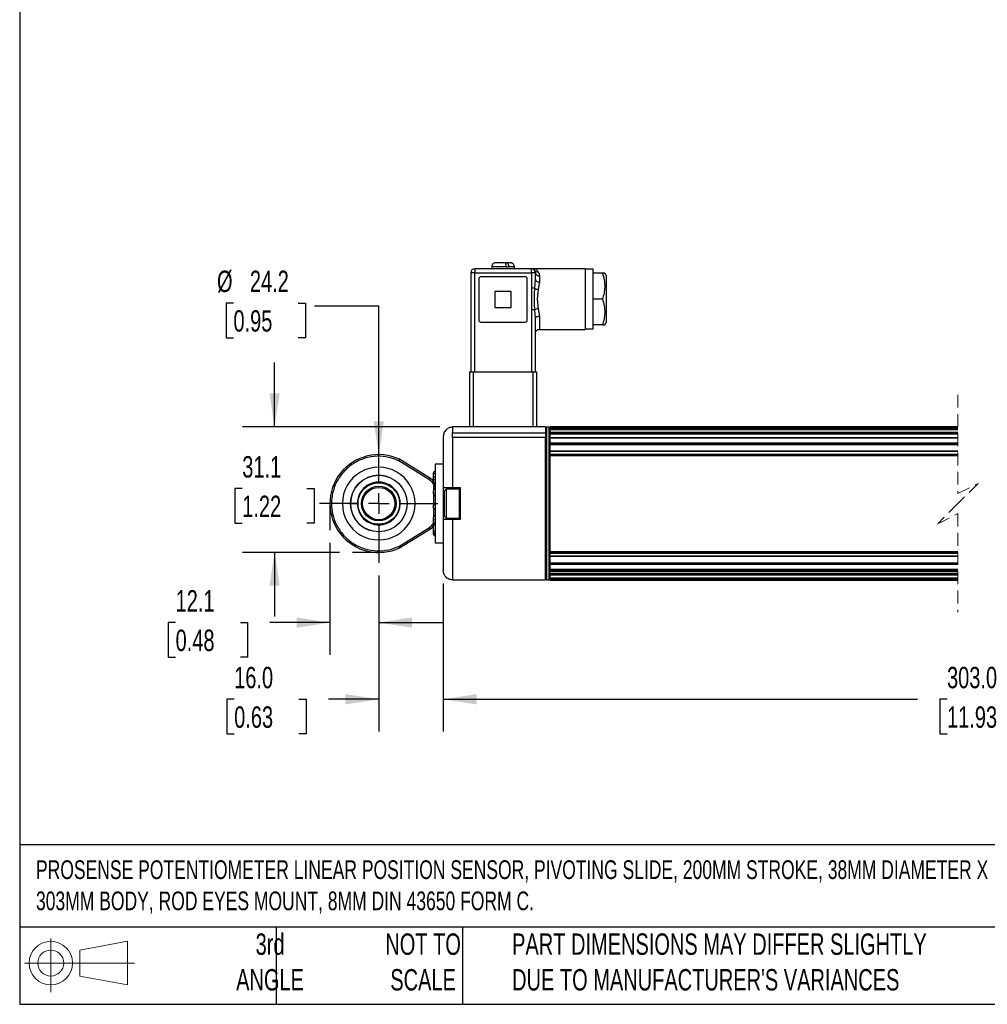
# Model space of a CAD drawing. Header units: millimetres. Extents: x 16 to 683, y 16 to 524.
# Tile 1 of 7: x 16 to 255, y 16 to 260. Entities that reach past the tile are written whole.
import ezdxf

# ---------------------------------------------------------------- set-up
doc = ezdxf.new("R2010")
doc.units = ezdxf.units.MM
doc.header["$LTSCALE"] = 2.5
doc.linetypes.add('CENTERX2', pattern=[20.32, 12.7, -2.54, 2.54, -2.54])
doc.linetypes.add('HIDDEN', pattern=[1.905, 1.27, -0.635])
doc.layers.add('CENTER', color=40, linetype='CENTERX2')
doc.layers.add('DIMENSIONS', color=140, linetype='Continuous', lineweight=25)
doc.layers.add('TEXT', color=140, linetype='Continuous', lineweight=25)
doc.styles.add('SLDTEXTSTYLE0', font='TXT', dxfattribs={"width": 0.7})
doc.dimstyles.new('SLDDIMSTYLE0', dxfattribs={"dimtxt": 5.39502, "dimasz": 8.255, "dimexe": 0, "dimexo": 0.0625, "dimgap": 1.348755, "dimtad": 0, "dimtih": 1, "dimtoh": 1, "dimrnd": 1e-09, "dimzin": 4, "dimdsep": 46, "dimtxsty": 'SLDTEXTSTYLE0', "dimsah": 1, "dimcen": 0.09, "dimadec": 0, "dimazin": 1, "dimtfac": 1, "dimtmove": 0, "dimatfit": 0, "dimfxl": 0, "dimfrac": 2, "dimtolj": 1, "dimtzin": 12, "dimarcsym": 0})
doc.dimstyles.new('SLDDIMSTYLE1', dxfattribs={"dimtxt": 5.39502, "dimasz": 8.255, "dimexe": 0, "dimexo": 0.0625, "dimgap": 1.348755, "dimtad": 0, "dimtih": 1, "dimtoh": 1, "dimrnd": 1e-09, "dimzin": 12, "dimdsep": 46, "dimtxsty": 'SLDTEXTSTYLE0', "dimsah": 1, "dimcen": 0.09, "dimadec": 0, "dimazin": 3, "dimtfac": 1, "dimtmove": 0, "dimatfit": 0, "dimfxl": 0, "dimfrac": 2, "dimtolj": 1, "dimtzin": 12, "dimarcsym": 0})
doc.dimstyles.new('SLDDIMSTYLE2', dxfattribs={"dimtxt": 5.39502, "dimasz": 8.255, "dimexe": 0, "dimexo": 0.0625, "dimgap": 1.348755, "dimtad": 0, "dimtih": 1, "dimtoh": 1, "dimrnd": 1e-09, "dimzin": 12, "dimdsep": 46, "dimtxsty": 'SLDTEXTSTYLE0', "dimsah": 1, "dimcen": 0, "dimadec": 0, "dimazin": 3, "dimtfac": 1, "dimtofl": 0, "dimtmove": 0, "dimatfit": 3, "dimfxl": 0, "dimfrac": 2, "dimtolj": 1, "dimtzin": 12, "dimarcsym": 0})
doc.dimstyles.new('SLDDIMSTYLE4', dxfattribs={"dimtxt": 5.39502, "dimasz": 8.255, "dimexe": 0, "dimexo": 0.0625, "dimgap": 1.348755, "dimtad": 0, "dimtih": 1, "dimtoh": 1, "dimrnd": 1e-09, "dimzin": 4, "dimdsep": 46, "dimtxsty": 'SLDTEXTSTYLE0', "dimsah": 1, "dimcen": 0.09, "dimadec": 0, "dimazin": 1, "dimtfac": 1, "dimtofl": 0, "dimtmove": 0, "dimatfit": 3, "dimfxl": 0, "dimfrac": 2, "dimtolj": 1, "dimtzin": 12, "dimarcsym": 0})

# ---------------------------------------------------------------- blocks, each defined once
blk = doc.blocks.new('Block11')
at = {"color": 7, "linetype": 'Continuous', "lineweight": 18}
for p, q in [((6.47, 13.28), (6.47, 0)), ((13.7, 10.42), (25.44, 12.58)), ((25.44, 12.58), (25.44, 1.83)), ((13.7, 3.99), (13.7, 10.42)), ((0, 7.2), (27.18, 7.2)), ((13.7, 3.99), (25.44, 1.83))]:
    blk.add_line(p, q, dxfattribs=at)
for radius in [5.38, 3.21]:
    blk.add_circle((6.47, 7.2), radius, dxfattribs=at)
blk = doc.blocks.new('Block12')
at = {"color": 7, "linetype": 'Continuous'}
blk.add_blockref('Block11', (0, 0), dxfattribs=at)
blk = doc.blocks.new('SW_BROKEN_VIEW_0')
at = {"color": 0}
for p, q in [((-12.1, 12.1), (-12.1, 5.52)), ((0, 0), (-6.54, 0))]:
    blk.add_line(p, q, dxfattribs=at)
blk = doc.blocks.new('_D_1')
at = {"layer": 'DIMENSIONS'}
for p, q in [((92.68, 130.03), (92.68, 102.39)), ((104.78, 121.97), (104.78, 102.39)), ((54.48, 110.33), (52.67, 110.33)), ((52.67, 110.33), (52.67, 101.76)), ((70.51, 110.33), (72.32, 110.33)), ((72.32, 110.33), (72.32, 101.76)), ((92.68, 110.33), (77.82, 110.33)), ((104.78, 110.33), (120.65, 110.33)), ((52.67, 101.76), (54.48, 101.76)), ((72.32, 101.76), (70.51, 101.76))]:
    blk.add_line(p, q, dxfattribs=at)
for points in [[(92.68, 110.33), (84.42, 111.6), (84.42, 109.06)], [(104.78, 110.33), (113.03, 109.06), (113.03, 111.6)]]:
    blk.add_solid(points, dxfattribs=at)
at = {"layer": 'DIMENSIONS', "char_height": 5.292, "attachment_point": 1, "style": 'SLDTEXTSTYLE0'}
for s, insert in [('12.1', (54.48, 118.36)), ('0.48', (54.48, 108.58))]:
    blk.add_mtext(s, dxfattribs=dict(at, insert=insert))
blk = doc.blocks.new('_D_2')
at = {"layer": 'DIMENSIONS'}
for p, q in [((78.99, 158.78), (78.99, 174.66)), ((119.88, 158.78), (71.05, 158.78)), ((70.98, 143.49), (69.16, 143.49)), ((69.16, 143.49), (69.16, 134.91)), ((87.01, 143.49), (88.82, 143.49)), ((88.82, 143.49), (88.82, 134.91)), ((69.16, 134.91), (70.98, 134.91)), ((88.82, 134.91), (87.01, 134.91)), ((95.07, 127.69), (71.05, 127.69)), ((78.99, 127.69), (78.99, 111.81))]:
    blk.add_line(p, q, dxfattribs=at)
for points in [[(78.99, 158.78), (80.26, 167.04), (77.72, 167.04)], [(78.99, 127.69), (77.72, 119.43), (80.26, 119.43)]]:
    blk.add_solid(points, dxfattribs=at)
at = {"layer": 'DIMENSIONS', "char_height": 5.292, "attachment_point": 1, "style": 'SLDTEXTSTYLE0'}
for s, insert in [('31.1', (70.98, 151.52)), ('1.22', (70.98, 141.74))]:
    blk.add_mtext(s, dxfattribs=dict(at, insert=insert))
blk = doc.blocks.new('_D_7')
at = {"layer": 'DIMENSIONS'}
for p, q in [((120.76, 120.01), (120.76, 83.41)), ((381.08, 120.01), (381.08, 83.41)), ((320.17, 94.88), (316.65, 87.82)), ((321.94, 91.35), (320.17, 94.88)), ((120.76, 91.35), (238.17, 91.35)), ((245.48, 91.35), (243.67, 91.35)), ((243.67, 91.35), (243.67, 82.77)), ((266, 91.35), (267.81, 91.35)), ((267.81, 91.35), (267.81, 82.77)), ((314.88, 91.35), (273.31, 91.35)), ((316.65, 87.82), (314.88, 91.35)), ((381.08, 91.35), (321.94, 91.35)), ((243.67, 82.77), (245.48, 82.77)), ((267.81, 82.77), (266, 82.77))]:
    blk.add_line(p, q, dxfattribs=at)
for points in [[(120.76, 91.35), (129.01, 90.08), (129.01, 92.62)], [(381.08, 91.35), (372.82, 92.62), (372.82, 90.08)]]:
    blk.add_solid(points, dxfattribs=at)
at = {"layer": 'DIMENSIONS', "char_height": 5.292, "attachment_point": 1, "style": 'SLDTEXTSTYLE0'}
for s, insert in [('303.0', (245.48, 99.38)), ('11.93', (245.48, 89.59))]:
    blk.add_mtext(s, dxfattribs=dict(at, insert=insert))
blk = doc.blocks.new('_D_8')
at = {"layer": 'DIMENSIONS'}
for p, q in [((104.78, 121.97), (104.78, 83.41)), ((120.76, 120.01), (120.76, 83.41)), ((68.98, 91.35), (67.17, 91.35)), ((67.17, 91.35), (67.17, 82.77)), ((85.01, 91.35), (86.82, 91.35)), ((86.82, 91.35), (86.82, 82.77)), ((104.78, 91.35), (92.32, 91.35)), ((120.76, 91.35), (136.63, 91.35)), ((67.17, 82.77), (68.98, 82.77)), ((86.82, 82.77), (85.01, 82.77))]:
    blk.add_line(p, q, dxfattribs=at)
for points in [[(104.78, 91.35), (96.52, 92.62), (96.52, 90.08)], [(120.76, 91.35), (129.01, 90.08), (129.01, 92.62)]]:
    blk.add_solid(points, dxfattribs=at)
at = {"layer": 'DIMENSIONS', "char_height": 5.292, "attachment_point": 1, "style": 'SLDTEXTSTYLE0'}
for s, insert in [('16.0', (68.98, 99.38)), ('0.63', (68.98, 89.59))]:
    blk.add_mtext(s, dxfattribs=dict(at, insert=insert))
blk = doc.blocks.new('_D_9')
at = {"layer": 'DIMENSIONS'}
for p, q in [((68.8, 189.39), (66.99, 189.39)), ((66.99, 189.39), (66.99, 180.81)), ((84.83, 189.39), (86.64, 189.39)), ((86.64, 189.39), (86.64, 180.81)), ((104.78, 188.63), (88.9, 188.63)), ((104.78, 151.89), (104.78, 188.63)), ((66.99, 180.81), (68.8, 180.81)), ((86.64, 180.81), (84.83, 180.81))]:
    blk.add_line(p, q, dxfattribs=at)
blk.add_solid([(104.78, 151.89), (106.05, 160.14), (103.51, 160.14)], dxfattribs=at)
at = {"layer": 'DIMENSIONS', "char_height": 5.292, "attachment_point": 1, "style": 'SLDTEXTSTYLE0'}
for s, insert in [('%%c', (64.73, 197.42)), ('24.2', (72.87, 197.42)), ('0.95', (68.8, 187.63))]:
    blk.add_mtext(s, dxfattribs=dict(at, insert=insert))
blk = doc.blocks.new('SW_CENTERMARKSYMBOL_1')
at = {"layer": 'CENTER', "color": 0}
for p, q in [((0, 5.08), (0, 14.64)), ((0, 0), (0, 2.54)), ((-5.08, 0), (-14.64, 0)), ((0, 0), (-2.54, 0)), ((0, 0), (0, -2.54)), ((0, 0), (2.54, 0)), ((5.08, 0), (14.64, 0)), ((0, -5.08), (0, -14.64))]:
    blk.add_line(p, q, dxfattribs=at)

msp = doc.modelspace()

# ---------------------------------------------------------------- linework, layer by layer
for p, q in [((128.559, 197.884), (128.559, 196.884)), ((142.559, 197.884), (128.559, 197.884)), ((132.759, 198.384), (132.759, 197.884)), ((136.348, 198.384), (132.759, 198.384)), ((135.962, 199.384), (133.896, 199.384)), ((135.951, 199.384), (135.721, 199.384)), ((136.516, 199.384), (135.951, 199.384)), ((136.348, 198.384), (136.903, 198.384)), ((137.298, 199.384), (136.516, 199.384)), ((138.359, 198.384), (136.903, 198.384)), ((138.359, 197.884), (138.359, 198.384)), ((142.559, 196.884), (142.559, 197.884)), ((143.559, 197.884), (142.559, 197.884)), ((155.859, 197.884), (143.54, 197.884)), ((155.859, 197.884), (155.859, 182.884)), ((157.859, 197.774), (155.859, 197.774)), ((157.859, 196.784), (157.859, 197.774)), ((128.559, 196.884), (127.559, 196.884)), ((127.559, 196.884), (127.559, 172.384)), ((128.559, 172.384), (128.559, 196.884)), ((128.559, 196.884), (142.559, 196.884)), ((129.559, 195.384), (129.559, 185.184)), ((141.059, 195.884), (130.059, 195.884)), ((141.559, 185.184), (141.559, 195.384)), ((143.559, 196.884), (142.559, 196.884)), ((142.559, 196.884), (142.559, 193.077)), ((143.406, 193.077), (143.559, 195.206)), ((143.559, 195.206), (143.559, 196.884)), ((144.559, 196.119), (144.559, 194.639)), ((160.16, 196.784), (157.859, 196.784)), ((157.859, 190.384), (157.859, 196.784)), ((160.732, 196.784), (160.16, 196.784)), ((161.059, 196.217), (160.732, 196.784)), ((161.059, 196.217), (161.059, 184.551)), ((143.406, 193.077), (142.559, 193.077)), ((142.559, 193.077), (142.559, 187.692)), ((144.254, 192.76), (144.016, 190.384)), ((144.559, 194.639), (144.254, 192.76)), ((133.559, 192.284), (133.559, 188.284)), ((137.559, 192.284), (133.559, 192.284)), ((137.559, 188.284), (137.559, 192.284)), ((144.016, 190.384), (144.254, 188.008)), ((160.16, 190.384), (157.859, 190.384)), ((157.859, 183.984), (157.859, 190.384)), ((133.559, 188.284), (137.559, 188.284)), ((142.559, 187.692), (142.559, 172.384)), ((143.406, 187.692), (142.559, 187.692)), ((143.559, 185.562), (143.406, 187.692)), ((144.254, 188.008), (144.559, 186.13)), ((143.559, 172.384), (143.559, 185.562)), ((144.559, 186.13), (144.559, 182.884)), ((130.059, 184.684), (141.059, 184.684)), ((144.559, 182.884), (155.859, 182.884)), ((155.859, 182.994), (157.859, 182.994)), ((160.16, 183.984), (157.859, 183.984)), ((157.859, 182.994), (157.859, 183.984)), ((160.16, 183.984), (160.732, 183.984)), ((160.732, 183.984), (161.059, 184.551)), ((127.209, 172.384), (127.209, 158.784)), ((127.209, 172.384), (128.209, 172.384)), ((128.209, 158.784), (128.209, 172.384)), ((128.209, 172.384), (142.909, 172.384)), ((142.909, 172.384), (142.909, 158.784)), ((142.909, 172.384), (143.909, 172.384)), ((143.909, 158.784), (143.909, 172.384)), ((123.059, 158.784), (123.059, 157.284)), ((127.449, 158.784), (123.059, 158.784)), ((128.209, 158.784), (127.449, 158.784)), ((142.909, 158.784), (128.209, 158.784)), ((143.669, 158.784), (142.909, 158.784)), ((146.059, 158.784), (143.669, 158.784)), ((146.059, 158.784), (146.059, 157.284)), ((146.313, 158.684), (146.059, 158.43)), ((147.005, 158.684), (146.313, 158.684)), ((146.313, 158.684), (146.313, 139.498)), ((147.259, 158.43), (147.005, 158.684)), ((147.005, 139.498), (147.005, 158.684)), ((248.173, 158.756), (147.259, 158.756)), ((147.259, 158.756), (248.173, 158.756)), ((147.259, 158.684), (147.259, 158.756)), ((147.259, 158.756), (147.259, 158.756)), ((147.259, 158.684), (248.173, 158.684)), ((147.259, 158.462), (147.259, 158.684)), ((147.259, 158.462), (248.173, 158.462)), ((147.259, 158.364), (147.259, 158.462)), ((120.759, 156.384), (120.759, 143.734)), ((123.059, 156.123), (123.059, 157.284)), ((123.059, 157.284), (146.059, 157.284)), ((123.059, 156.123), (123.059, 143.734)), ((146.059, 156.123), (123.059, 156.123)), ((146.059, 157.284), (146.059, 156.123)), ((146.059, 120.884), (146.059, 156.123)), ((147.259, 158.364), (248.173, 158.364)), ((147.259, 158.134), (147.259, 158.364)), ((248.173, 158.134), (147.259, 158.134)), ((147.259, 158.127), (147.259, 158.134)), ((147.259, 158.127), (248.173, 158.127)), ((147.259, 157.414), (147.259, 158.127)), ((147.259, 157.414), (248.173, 157.414)), ((147.259, 157.152), (147.259, 157.414)), ((147.259, 157.152), (248.173, 157.152)), ((147.259, 157.061), (147.259, 157.152)), ((147.259, 157.061), (248.173, 157.061)), ((147.259, 156.08), (147.259, 157.061)), ((248.173, 156.08), (147.259, 156.08)), ((147.259, 156.052), (147.259, 156.08)), ((147.259, 156.052), (248.173, 156.052)), ((147.259, 154.779), (147.259, 156.052)), ((147.259, 154.779), (248.173, 154.779)), ((147.259, 154.496), (147.259, 154.779)), ((147.259, 154.496), (248.173, 154.496)), ((147.259, 154.419), (147.259, 154.496)), ((147.259, 154.419), (248.173, 154.419)), ((147.259, 152.779), (147.259, 154.419)), ((248.173, 152.779), (147.259, 152.779)), ((147.259, 152.716), (147.259, 152.779)), ((147.259, 152.716), (248.173, 152.716)), ((147.259, 152.025), (147.259, 152.716)), ((147.259, 152.025), (248.173, 152.025)), ((147.259, 151.742), (147.259, 152.025)), ((147.259, 151.742), (248.173, 151.742)), ((147.259, 151.679), (147.259, 151.742)), ((147.259, 127.889), (147.259, 151.679)), ((147.259, 151.679), (248.173, 151.679)), ((117.362, 145.678), (109.755, 150.375)), ((117.572, 146.018), (109.945, 150.727)), ((120.759, 149.534), (118.759, 149.534)), ((118.759, 149.534), (118.759, 130.034)), ((118.259, 147.245), (118.259, 145.862)), ((118.259, 145.862), (118.259, 145.385)), ((118.759, 143.891), (118.359, 143.891)), ((118.359, 143.891), (118.359, 143.151)), ((118.259, 142.851), (118.259, 142.237)), ((118.359, 141.937), (118.359, 139.471)), ((120.759, 143.734), (123.059, 143.734)), ((120.759, 143.734), (120.759, 135.834)), ((121.459, 143.384), (120.959, 142.884)), ((120.959, 142.884), (120.959, 136.684)), ((124.659, 143.384), (121.459, 143.384)), ((121.459, 143.384), (121.459, 136.184)), ((123.059, 143.734), (124.959, 143.734)), ((124.659, 143.384), (124.659, 143.382)), ((124.659, 143.382), (124.659, 143.011)), ((124.659, 143.011), (124.659, 136.184)), ((124.959, 143.734), (124.959, 135.834)), ((99.474, 139.784), (99.643, 139.784)), ((109.923, 139.784), (110.092, 139.784)), ((110.092, 139.784), (111.727, 139.784)), ((118.259, 139.171), (118.259, 139.018)), ((146.313, 139.498), (146.313, 120.884)), ((147.005, 120.884), (147.005, 139.498)), ((118.359, 138.723), (118.359, 136.569)), ((120.959, 136.684), (121.459, 136.184)), ((124.959, 136.505), (124.959, 136.539)), ((118.259, 136.269), (118.259, 135.39)), ((118.259, 134.18), (118.259, 132.94)), ((120.759, 135.834), (120.759, 123.184)), ((123.059, 135.834), (120.759, 135.834)), ((121.459, 136.184), (124.659, 136.184)), ((123.059, 135.834), (123.059, 120.884)), ((124.959, 135.834), (123.059, 135.834)), ((109.755, 129.197), (117.362, 133.893)), ((109.945, 128.844), (117.572, 133.553)), ((118.259, 132.94), (118.259, 132.323)), ((118.759, 130.034), (120.759, 130.034)), ((147.259, 127.889), (248.173, 127.889)), ((147.259, 127.827), (147.259, 127.889)), ((147.259, 127.827), (248.173, 127.827)), ((147.259, 127.543), (147.259, 127.827)), ((147.259, 127.543), (248.173, 127.543)), ((147.259, 126.853), (147.259, 127.543)), ((147.259, 126.853), (248.173, 126.853)), ((147.259, 126.789), (147.259, 126.853)), ((147.259, 126.789), (248.173, 126.789)), ((147.259, 125.149), (147.259, 126.789)), ((147.259, 125.149), (248.173, 125.149)), ((147.259, 125.072), (147.259, 125.149)), ((147.259, 125.072), (248.173, 125.072)), ((147.259, 124.79), (147.259, 125.072)), ((147.259, 124.79), (248.173, 124.79)), ((147.259, 123.517), (147.259, 124.79)), ((147.259, 123.517), (248.173, 123.517)), ((147.259, 123.488), (147.259, 123.517)), ((147.259, 123.488), (248.173, 123.488)), ((147.259, 123.219), (147.259, 123.488)), ((147.259, 123.219), (147.259, 123.027)), ((147.259, 123.219), (248.173, 123.219)), ((147.259, 122.956), (147.259, 123.027)), ((147.259, 122.956), (248.173, 122.956)), ((147.259, 122.508), (147.259, 122.956)), ((147.259, 122.508), (248.173, 122.508)), ((147.259, 122.416), (147.259, 122.508)), ((147.259, 122.416), (248.173, 122.416)), ((147.259, 122.154), (147.259, 122.416)), ((147.259, 122.154), (248.173, 122.154)), ((147.259, 121.441), (147.259, 122.154)), ((123.059, 120.884), (146.059, 120.884)), ((146.059, 121.138), (146.313, 120.884)), ((146.313, 120.884), (147.005, 120.884)), ((147.005, 120.884), (147.259, 121.138)), ((147.259, 121.441), (248.173, 121.441)), ((147.259, 121.434), (147.259, 121.441)), ((147.259, 121.434), (248.173, 121.434)), ((147.259, 121.204), (147.259, 121.434)), ((147.259, 121.204), (248.173, 121.204)), ((147.259, 121.106), (147.259, 121.204)), ((147.259, 121.106), (248.173, 121.106)), ((147.259, 120.884), (147.259, 121.106)), ((147.259, 120.884), (248.173, 120.884)), ((147.259, 120.812), (147.259, 120.884)), ((147.259, 120.812), (248.173, 120.812)), ((147.259, 120.812), (248.173, 120.812)), ((147.259, 120.812), (147.259, 120.812))]:
    msp.add_line(p, q)
at = {"color": 7, "linetype": 'HIDDEN', "lineweight": 18}
for p, q in [((248.173, 166.694), (248.173, 142.284)), ((248.173, 142.284), (253.173, 144.784)), ((253.173, 144.784), (248.173, 139.784)), ((248.173, 139.784), (243.173, 134.784)), ((243.173, 134.784), (248.173, 137.284)), ((248.173, 137.284), (248.173, 112.874))]:
    msp.add_line(p, q, dxfattribs=at)
at = {"flags": 128}
for points in [[(143.559, 195.206), (143.578, 195.095), (143.635, 194.989), (143.728, 194.891), (143.852, 194.805), (144.004, 194.734), (144.176, 194.682), (144.364, 194.65), (144.559, 194.639)], [(143.559, 185.562), (143.578, 185.673), (143.635, 185.779), (143.728, 185.877), (143.852, 185.963), (144.004, 186.034), (144.176, 186.086), (144.364, 186.119), (144.559, 186.13)], [(107.027, 146.415), (106.149, 146.65), (104.783, 146.784), (103.418, 146.65), (102.106, 146.252), (100.897, 145.606), (99.836, 144.737), (98.966, 143.678), (98.318, 142.469), (97.919, 141.157), (97.783, 139.793)], [(117.362, 145.678), (117.403, 145.744), (117.443, 145.808), (117.479, 145.867), (117.511, 145.919), (117.537, 145.961), (117.556, 145.992), (117.568, 146.012), (117.572, 146.018)], [(118.759, 145.569), (118.662, 145.575), (118.568, 145.591), (118.481, 145.618), (118.406, 145.655), (118.343, 145.699), (118.297, 145.75), (118.269, 145.805), (118.259, 145.862)], [(118.293, 138.838), (118.269, 138.921), (118.259, 139.018)], [(117.572, 133.553), (117.568, 133.56), (117.556, 133.579), (117.537, 133.61), (117.511, 133.653), (117.479, 133.704), (117.443, 133.763), (117.403, 133.827), (117.362, 133.893)], [(118.259, 132.94), (118.269, 132.98), (118.297, 133.018), (118.343, 133.053), (118.406, 133.084), (118.481, 133.11), (118.568, 133.129), (118.662, 133.14), (118.759, 133.144)]]:
    msp.add_lwpolyline(points, dxfattribs=at)
for centre, radius in [((104.779, 139.786), 7), ((104.783, 139.784), 4.3), ((104.783, 139.784), 4)]:
    msp.add_circle(centre, radius)
for centre, radius, start, end in [((128.559, 196.884), 1, 90.0003, 179.9997), ((142.559, 196.884), 1, 0.0003, 89.9997), ((144.064, 197.952), 0.846, 216.37477, 279.7738), ((130.059, 195.384), 0.5, 90.00152, 179.99933), ((141.059, 195.384), 0.5, 0.00067, 89.99848), ((144.455, 197.02), 0.906, 188.61289, 276.57656), ((144.593, 194.959), 2.225, 237.77115, 261.23033), ((144.593, 185.81), 2.225, 98.76935, 122.2294), ((130.059, 185.184), 0.5, 180.0003, 269.99884), ((141.059, 185.184), 0.5, 270.00116, 359.9997), ((104.779, 139.786), 12.1, 64.72147, 295.27853), ((104.779, 139.786), 9, 359.99997, 180.00003), ((118.759, 147.245), 0.5, 89.99824, 180.00251), ((118.635, 148.455), 1.267, 252.72708, 275.60145), ((118.759, 145.862), 0.5, 89.99806, 180.00258), ((104.783, 139.784), 5.309, 359.99999, 180.00001), ((116.259, 143.891), 2.5, 36.81197, 58.31002), ((116.259, 143.891), 2.5, 359.99935, 17.01109), ((118.759, 145.209), 0.855, 267.08803, 269.99366), ((118.759, 144.65), 0.503, 268.4723, 269.9999), ((118.759, 142.851), 0.5, 89.99824, 180.00261), ((118.738, 142.874), 0.48, 182.73456, 272.49806), ((118.759, 142.237), 0.5, 179.99739, 270.00176), ((118.738, 142.26), 0.48, 182.73465, 272.49774), ((104.779, 139.786), 9, 179.99998, 0.00002), ((104.783, 139.784), 7, 179.93066, 251.26636), ((104.783, 139.784), 5.309, 180.00003, 359.99997), ((118.759, 139.171), 0.5, 89.99824, 180.00261), ((118.758, 139.17), 0.499, 89.84896, 179.85101), ((118.758, 139.016), 0.499, 89.84896, 179.85101), ((118.759, 136.269), 0.5, 89.99824, 180.00261), ((118.716, 136.216), 0.46, 84.64827, 173.39427), ((116.259, 135.68), 2.5, 301.68986, 341.94341), ((118.716, 135.337), 0.46, 84.64877, 173.39377), ((118.759, 135.39), 0.5, 179.99739, 270.00176), ((118.747, 133.485), 1.028, 89.33762, 107.07496), ((118.759, 134.308), 0.5, 90.00104, 109.89914), ((118.759, 132.94), 0.5, 179.99739, 270.00176), ((118.759, 132.323), 0.5, 179.99739, 270.00176), ((118.635, 133.534), 1.267, 252.72724, 275.60107)]:
    msp.add_arc(centre, radius, start, end)
for points, knots in [([(133.896, 199.384), (133.766, 199.377), (133.499, 199.363), (133.182, 199.212), (132.975, 199.013), (132.853, 198.824), (132.774, 198.61), (132.764, 198.459), (132.759, 198.384)], [0, 0, 0, 0, 0.2290212, 0.4719001, 0.6008711, 0.733547, 0.8676843, 1, 1, 1, 1]), ([(136.348, 198.384), (136.344, 198.494), (136.337, 198.704), (136.277, 198.991), (136.19, 199.21), (136.082, 199.359), (135.992, 199.378), (135.962, 199.384)], [0, 0, 0, 0, 0.28978835, 0.55207006, 0.76502113, 0.91922141, 1, 1, 1, 1]), ([(136.516, 199.384), (136.562, 199.369), (136.674, 199.333), (136.776, 199.14), (136.857, 198.896), (136.897, 198.63), (136.901, 198.455), (136.903, 198.384)], [0, 0, 0, 0, 0.1239861, 0.3010259, 0.5364838, 0.8134998, 1, 1, 1, 1]), ([(138.359, 198.384), (138.35, 198.488), (138.329, 198.715), (138.179, 198.979), (137.999, 199.161), (137.837, 199.27), (137.671, 199.339), (137.518, 199.374), (137.395, 199.385), (137.325, 199.383), (137.298, 199.382)], [0, 0, 0, 0, 0.1915182, 0.4166117, 0.5404883, 0.662126, 0.773909, 0.8705268, 0.9498981, 1, 1, 1, 1]), ([(143.383, 197.45), (143.359, 197.529), (143.318, 197.664), (143.416, 197.845), (143.516, 197.872), (143.559, 197.884)], [0, 0, 0, 0, 0.4421628, 0.7577974, 1, 1, 1, 1]), ([(143.559, 197.884), (143.651, 197.823), (143.937, 197.634), (144.098, 197.326), (144.208, 197.118)], [0, 0, 0, 0, 0.3237015, 1, 1, 1, 1]), ([(144.208, 197.118), (144.31, 196.963), (144.51, 196.658), (144.543, 196.296), (144.559, 196.119)], [0, 0, 0, 0, 0.5121133, 1, 1, 1, 1]), ([(160.16, 196.784), (160.325, 196.23), (160.657, 195.113), (160.781, 193.441), (160.6, 191.845), (160.308, 190.875), (160.16, 190.384)], [0, 0, 0, 0, 0.2654801, 0.5347701, 0.7644544, 1, 1, 1, 1]), ([(143.406, 187.692), (143.385, 188.299), (143.344, 189.488), (143.344, 191.284), (143.385, 192.471), (143.406, 193.077)], [0, 0, 0, 0, 0.3384482, 0.6624505, 1, 1, 1, 1]), ([(160.16, 190.384), (160.325, 189.83), (160.657, 188.713), (160.781, 187.041), (160.6, 185.445), (160.308, 184.475), (160.16, 183.984)], [0, 0, 0, 0, 0.26548, 0.5347704, 0.7644549, 1, 1, 1, 1]), ([(143.559, 181.884), (143.572, 182.01), (143.593, 182.203), (143.718, 182.436), (143.847, 182.596), (144.007, 182.726), (144.24, 182.85), (144.433, 182.871), (144.559, 182.884)], [0, 0, 0, 0, 0.2394565, 0.3683596, 0.5000007, 0.6316358, 0.7605379, 1, 1, 1, 1]), ([(123.059, 158.684), (122.77, 158.653), (122.325, 158.606), (121.789, 158.319), (121.421, 158.022), (121.124, 157.654), (120.837, 157.119), (120.79, 156.673), (120.759, 156.384)], [0, 0, 0, 0, 0.2394547, 0.3683605, 0.4999994, 0.6316404, 0.7605432, 1, 1, 1, 1]), ([(109.755, 150.375), (108.938, 150.695), (107.223, 151.368), (104.328, 151.597), (101.288, 151.103), (98.391, 149.762), (95.969, 147.697), (94.245, 145.161), (93.281, 142.467), (92.982, 139.786), (93.281, 137.105), (94.245, 134.41), (95.969, 131.874), (98.391, 129.809), (101.288, 128.468), (104.328, 127.974), (107.223, 128.203), (108.938, 128.876), (109.755, 129.197)], [0, 0, 0, 0, 0.0558964, 0.1173111, 0.1829987, 0.2509736, 0.3187932, 0.3840476, 0.4448327, 0.5, 0.5551673, 0.6159524, 0.6812068, 0.7490264, 0.8170013, 0.8826889, 0.9441036, 1, 1, 1, 1]), ([(109.945, 150.727), (109.942, 150.721), (109.929, 150.695), (109.905, 150.652), (109.874, 150.593), (109.839, 150.53), (109.799, 150.456), (109.77, 150.403), (109.755, 150.375)], [0, 0, 0, 0, 0.04933221, 0.223888, 0.36678367, 0.54707433, 0.76085622, 1, 1, 1, 1]), ([(99.643, 139.784), (99.684, 140.27), (99.775, 141.371), (100.471, 142.704), (101.398, 143.707), (102.363, 144.372), (103.517, 144.819), (104.783, 144.977), (106.049, 144.819), (107.203, 144.372), (108.168, 143.707), (109.095, 142.704), (109.791, 141.371), (109.882, 140.27), (109.923, 139.784)], [0, 0, 0, 0, 0.0903183, 0.2045632, 0.2714199, 0.3439361, 0.420786, 0.4999997, 0.5792143, 0.6560642, 0.7285804, 0.7954371, 0.9096815, 1, 1, 1, 1]), ([(117.362, 145.678), (117.505, 145.575), (117.794, 145.366), (118.111, 144.924), (118.321, 144.423), (118.346, 144.066), (118.359, 143.891)], [0, 0, 0, 0, 0.2459075, 0.49999992, 0.75409009, 1, 1, 1, 1]), ([(118.65, 144.622), (118.611, 144.712), (118.538, 144.883), (118.414, 145.073), (118.336, 145.219), (118.297, 145.302), (118.274, 145.357), (118.266, 145.379), (118.261, 145.388), (118.261, 145.389)], [0, 0, 0, 0, 0.3387032, 0.6474696, 0.787332, 0.9182177, 0.9651604, 0.9946263, 1, 1, 1, 1]), ([(124.959, 142.742), (124.946, 142.892), (124.927, 143.102), (124.795, 143.336), (124.698, 143.37), (124.659, 143.384)], [0, 0, 0, 0, 0.6016995, 0.8380495, 1, 1, 1, 1]), ([(124.659, 143.011), (124.701, 143.006), (124.788, 142.997), (124.889, 142.925), (124.949, 142.834), (124.956, 142.771), (124.959, 142.742)], [0, 0, 0, 0, 0.2835567, 0.5799729, 0.8007762, 1, 1, 1, 1]), ([(97.838, 139.784), (97.828, 139.784), (97.63, 139.784), (98.867, 139.784), (99.228, 139.784), (99.474, 139.784)], [0, 0, 0, 0, 0.017194, 0.3319049, 1, 1, 1, 1]), ([(109.923, 139.784), (109.882, 139.298), (109.791, 138.198), (109.095, 136.864), (108.168, 135.861), (107.203, 135.196), (106.049, 134.749), (104.783, 134.591), (103.517, 134.749), (102.363, 135.196), (101.398, 135.861), (100.471, 136.864), (99.775, 138.198), (99.684, 139.298), (99.643, 139.784)], [0, 0, 0, 0, 0.0903185, 0.2045628, 0.2714195, 0.3439358, 0.4207857, 0.5000003, 0.579214, 0.6560639, 0.7285802, 0.7954369, 0.9096817, 1, 1, 1, 1]), ([(118.294, 138.835), (118.317, 138.789), (118.363, 138.697), (118.48, 138.594), (118.616, 138.529), (118.713, 138.522), (118.759, 138.519)], [0, 0, 0, 0, 0.2558035, 0.5156473, 0.7668508, 1, 1, 1, 1]), ([(124.659, 136.184), (124.713, 136.22), (124.803, 136.279), (124.865, 136.41), (124.901, 136.488), (124.92, 136.534), (124.926, 136.549), (124.931, 136.56), (124.934, 136.567), (124.936, 136.573), (124.939, 136.579), (124.941, 136.583), (124.944, 136.587), (124.947, 136.593), (124.967, 136.583), (124.953, 136.539), (124.957, 136.507), (124.959, 136.489)], [0, 0, 0, 0, 0.3067804, 0.5108057, 0.6891997, 0.7248188, 0.7557757, 0.7693883, 0.7816882, 0.7926554, 0.8022454, 0.8104546, 0.8172693, 0.8268236, 0.8360684, 0.9050772, 1, 1, 1, 1]), ([(118.3, 135.211), (118.298, 135.194), (118.275, 134.997), (118.104, 134.649), (117.796, 134.205), (117.505, 133.996), (117.362, 133.893)], [0, 0, 0, 0, 0.0305839, 0.3572272, 0.6838741, 1, 1, 1, 1]), ([(109.755, 129.197), (109.772, 129.165), (109.802, 129.11), (109.847, 129.027), (109.883, 128.96), (109.912, 128.906), (109.93, 128.872), (109.941, 128.853), (109.945, 128.844)], [0, 0, 0, 0, 0.2679066, 0.4728417, 0.7070519, 0.8356946, 0.9277383, 1, 1, 1, 1]), ([(123.059, 120.884), (122.733, 120.925), (122.055, 121.009), (121.283, 121.631), (120.834, 122.405), (120.784, 122.931), (120.759, 123.184)], [0, 0, 0, 0, 0.27026, 0.5624281, 0.7897368, 1, 1, 1, 1])]:
    msp.add_open_spline(points, degree=3, knots=knots)
at = {"layer": 'TEXT'}
for p, q in [((15.875, 523.875), (15.875, 15.875)), ((682.625, 55.315), (15.875, 55.315)), ((682.625, 34.925), (15.875, 34.925)), ((79.375, 34.925), (79.375, 15.875)), ((125.529, 34.925), (125.529, 15.875)), ((15.875, 15.875), (682.625, 15.875))]:
    msp.add_line(p, q, dxfattribs=at)

# ---------------------------------------------------------------- block references
at = {"color": 7, "linetype": 'Continuous'}
msp.add_blockref('SW_BROKEN_VIEW_0', (104.779, 127.686), dxfattribs=at)
at = {"layer": 'CENTER'}
msp.add_blockref('SW_CENTERMARKSYMBOL_1', (104.779, 139.786), dxfattribs=at)
at = {"layer": 'TEXT'}
msp.add_blockref('Block12', (17.095, 18.885), dxfattribs=at)

# ---------------------------------------------------------------- texts
at = {"layer": 'TEXT', "style": 'SLDTEXTSTYLE0'}
for s, insert, char_height, attachment_point in [('PROSENSE POTENTIOMETER LINEAR POSITION SENSOR, PIVOTING SLIDE, 200MM STROKE, 38MM DIAMETER X ^J303MM BODY, ROD EYES MOUNT, 8MM DIN 43650 FORM C.', (19.914, 51.504), 4.630208, 1), ('3rd^JANGLE', (77.872, 33.41), 5.2917, 2), ('NOT TO^JSCALE', (115.759, 33.41), 5.29167, 2), ("PART DIMENSIONS MAY DIFFER SLIGHTLY ^JDUE TO MANUFACTURER'S VARIANCES", (137.798, 33.41), 5.29167, 1)]:
    msp.add_mtext(s, dxfattribs=dict(at, insert=insert, char_height=char_height, attachment_point=attachment_point))

# ---------------------------------------------------------------- dimensions: what is measured, and where the dimension line sits
at = {"layer": 'DIMENSIONS'}
dim = msp.add_diameter_dim_2p(p1=(104.779, 127.686), p2=(104.779, 151.886), dimstyle='SLDDIMSTYLE2', dxfattribs=at)
dim.commit()
dim.dimension.update_dxf_attribs({"geometry": '_D_9', "text_midpoint": (76.815, 188.627), "dimtype": 163})
dim = msp.add_linear_dim(base=(78.992, 158.784), p1=(98.24, 127.686), p2=(123.059, 158.784), angle=90, dimstyle='SLDDIMSTYLE1', dxfattribs=at)
dim.commit()
dim.dimension.update_dxf_attribs({"geometry": '_D_2', "text_midpoint": (78.992, 143.488), "dimtype": 160})
for base, p1, p2, dimstyle, picture, middle in [((92.679, 110.331), (104.779, 125.146), (92.679, 133.205), 'SLDDIMSTYLE1', '_D_1', (62.497, 110.331)), ((104.779, 91.347), (120.759, 123.184), (104.779, 125.146), 'SLDDIMSTYLE0', '_D_8', (76.993, 91.347))]:
    dim = msp.add_linear_dim(base=base, p1=p1, p2=p2, dimstyle=dimstyle, dxfattribs=at)
    dim.commit()
    dim.dimension.update_dxf_attribs({"geometry": picture, "text_midpoint": middle, "dimtype": 160})
dim = msp.add_linear_dim(base=(120.759, 91.347), p1=(381.078, 123.184), p2=(120.759, 123.184), angle=0, text='303.0', dimstyle='SLDDIMSTYLE4', dxfattribs=at)
dim.commit()
dim.dimension.update_dxf_attribs({"geometry": '_D_7', "text_midpoint": (255.743, 91.347), "dimtype": 160})

doc.saveas('drawing.dxf')
